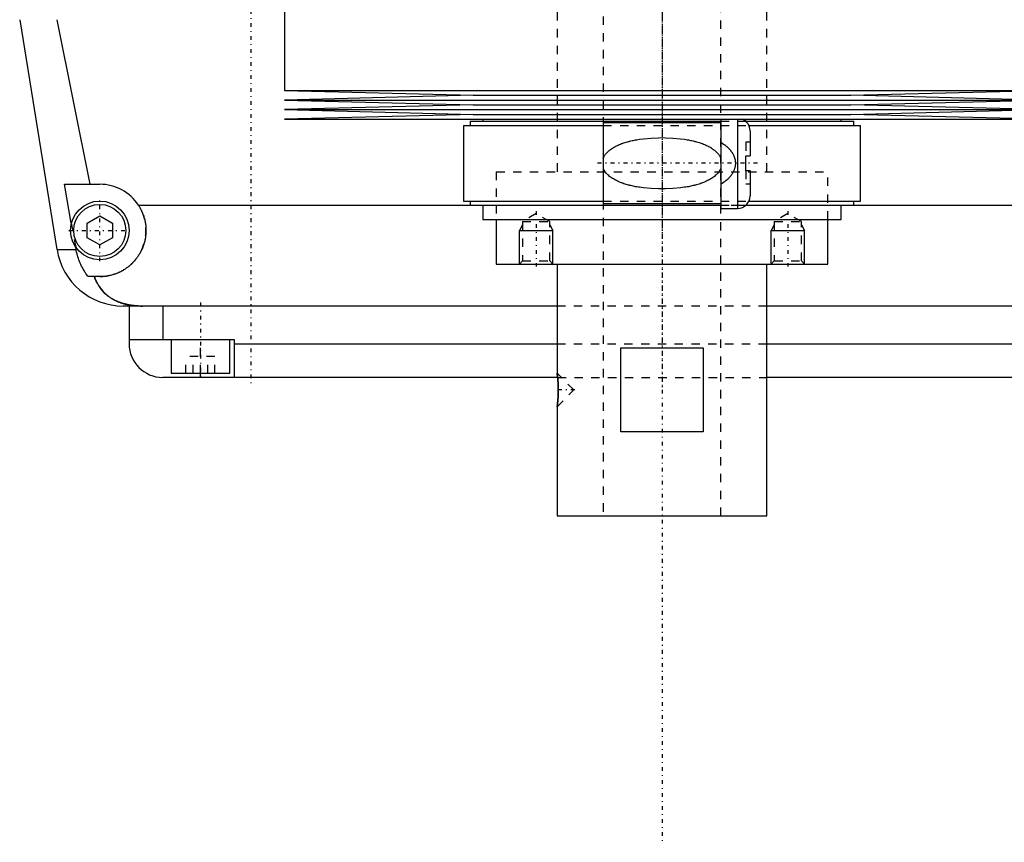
# Model space of a CAD drawing. Extents: x -125 to 125, y -136 to 719.
# Tile 1 of 11: x -77 to 41, y -136 to -38. Entities that reach past the tile are written whole.
import ezdxf

# ---------------------------------------------------------------- set-up
doc = ezdxf.new("R2010")
doc.units = 0
doc.linetypes.add('CENTER', pattern=[1.5, 0.45, -0.5, 0.05, -0.5])
doc.linetypes.add('DASHED', pattern=[2, 1, -1])
for name, color, linetype in [('AM_0', 7, 'CONTINUOUS'), ('AM_10', 7, 'CONTINUOUS'), ('AM_3', 7, 'DASHED'), ('AM_7', 7, 'CENTER')]:
    doc.layers.add(name, color=color, linetype=linetype)

msp = doc.modelspace()

# ---------------------------------------------------------------- linework, layer by layer
at = {"layer": 'AM_0', "color": 7, "linetype": 'CONTINUOUS'}
for p, q in [((-45, -30.25), (-45, -46.83)), ((-76.54, -38.4), (-72.1, -65.78)), ((-72.1, -38.4), (-68.19, -58)), ((-45, -46.83), (-22.5, -47.4)), ((-45, -46.83), (45, -46.83)), ((22.5, -47.4), (45, -46.83)), ((-22.5, -47.4), (-45, -47.97)), ((-45, -47.97), (-22.5, -48.54)), ((-45, -47.97), (45, -47.97)), ((-22.5, -47.4), (22.5, -47.4)), ((45, -47.97), (22.5, -47.4)), ((22.5, -48.54), (45, -47.97)), ((-22.5, -48.54), (-45, -49.11)), ((-45, -49.11), (-22.5, -49.68)), ((-45, -49.11), (45, -49.11)), ((-22.5, -48.54), (22.5, -48.54)), ((45, -49.11), (22.5, -48.54)), ((22.5, -49.68), (45, -49.11)), ((-22.5, -49.68), (-45, -50.25)), ((-45, -50.25), (45, -50.25)), ((-22.5, -49.68), (22.5, -49.68)), ((-21.35, -50.25), (-21.35, -50.5)), ((7, -50.25), (7, -60.88)), ((9, -50.25), (9, -60.88)), ((21.35, -50.5), (21.35, -50.25)), ((45, -50.25), (22.5, -49.68)), ((-23.65, -51), (-23.65, -60)), ((-23.65, -51), (-7, -51)), ((-22.85, -50.5), (-22.85, -51)), ((-22.85, -50.5), (7, -50.5)), ((7, -50.7), (-7, -50.7)), ((-7, -50.7), (-7, -60.3)), ((9.99, -50.5), (22.85, -50.5)), ((10.36, -51), (23.65, -51)), ((10.5, -51.62), (10.5, -54.6)), ((22.85, -51), (22.85, -50.5)), ((23.65, -60), (23.65, -51)), ((10, -56.4), (10, -54.6)), ((10, -54.6), (10.5, -54.6)), ((10.5, -56.4), (10, -56.4)), ((10.5, -56.4), (10.5, -59.38)), ((-71.21, -58), (-67, -58)), ((-70.39, -62.62), (-71.21, -58)), ((-62.39, -60.5), (-9.77, -60.5)), ((-23.65, -60), (-7, -60)), ((-22.85, -60), (-22.85, -60.5)), ((-22.85, -60.5), (7.01, -60.5)), ((-21.35, -60.5), (-21.35, -62.2)), ((-7, -60.3), (7, -60.3)), ((7, -60.88), (9, -60.88)), ((9.99, -60.5), (22.85, -60.5)), ((10.36, -60), (23.65, -60)), ((21.35, -62.2), (21.35, -60.5)), ((22.85, -60.5), (22.85, -60)), ((22.85, -60.5), (62.39, -60.5)), ((-68.5, -62.63), (-67, -61.77)), ((-67, -61.77), (-65.5, -62.63)), ((-68.5, -64.37), (-68.5, -62.63)), ((-65.5, -62.63), (-65.5, -64.37)), ((-21.35, -62.2), (21.35, -62.2)), ((-19.75, -62.2), (-19.75, -67.5)), ((19.75, -67.5), (19.75, -62.2)), ((-67, -65.23), (-68.5, -64.37)), ((-65.5, -64.37), (-67, -65.23)), ((-69.82, -65.78), (-69.87, -65.5)), ((-72.1, -65.78), (-69.82, -65.78)), ((-19.75, -67.5), (19.75, -67.5)), ((-12.5, -67.5), (-12.5, -80.5)), ((12.5, -97.5), (12.5, -67.5)), ((-67, -69), (-68.39, -69)), ((-12.5, -72.5), (-64.2, -72.5)), ((-63.5, -72.5), (-63.5, -77)), ((-59.5, -72.5), (-59.5, -76.5)), ((64.2, -72.5), (12.5, -72.5)), ((-63.5, -76.5), (-51, -76.5)), ((-58.5, -76.5), (-58.5, -80.5)), ((-51.5, -80.5), (-51.5, -76.5)), ((-51, -76.5), (-51, -81)), ((-51, -77), (-12.5, -77)), ((12.5, -77), (51, -77)), ((-4.9, -77.5), (4.9, -77.5)), ((-4.9, -87.5), (-4.9, -77.5)), ((4.9, -77.5), (4.9, -87.5)), ((-58.5, -80.5), (-51.5, -80.5)), ((-55, -81), (-55, -80.5)), ((-12.49, -80.54), (-12.5, -80.5)), ((-12.48, -80.66), (-12.49, -80.59)), ((-12.44, -80.98), (-12.45, -80.86)), ((-12.44, -81), (-59.5, -81)), ((59.5, -81), (12.5, -81)), ((-12.5, -84.5), (-12.49, -84.46)), ((-12.49, -84.42), (-12.47, -84.29)), ((-12.45, -84.14), (-12.44, -84.02)), ((-12.5, -84.5), (-12.5, -97.5)), ((4.9, -87.5), (-4.9, -87.5)), ((-12.5, -97.5), (12.5, -97.5))]:
    msp.add_line(p, q, dxfattribs=at)
for points in [[(-62.39, -60.5, 0), (-62.36, -60.55, 0), (-62.3, -60.65, 0), (-62.24, -60.74, 0), (-62.21, -60.79, 0), (-62.18, -60.84, 0), (-62.13, -60.95, 0), (-62.08, -61.05, 0), (-62.03, -61.15, 0), (-61.98, -61.26, 0), (-61.93, -61.36, 0), (-61.91, -61.41, 0), (-61.89, -61.47, 0), (-61.85, -61.57, 0), (-61.81, -61.68, 0), (-61.77, -61.79, 0), (-61.74, -61.9, 0), (-61.71, -62.01, 0), (-61.69, -62.06, 0), (-61.68, -62.12, 0), (-61.65, -62.23, 0), (-61.62, -62.34, 0), (-61.61, -62.39, 0), (-61.6, -62.45, 0), (-61.58, -62.56, 0), (-61.56, -62.66, 0), (-61.56, -62.72, 0), (-61.55, -62.77, 0), (-61.53, -62.88, 0), (-61.52, -62.99, 0), (-61.51, -63.1, 0), (-61.51, -63.21, 0), (-61.5, -63.31, 0), (-61.5, -63.37, 0), (-61.5, -63.42, 0), (-61.5, -63.52, 0), (-61.5, -63.63, 0), (-61.5, -63.73, 0), (-61.51, -63.84, 0), (-61.52, -63.95, 0), (-61.52, -64, 0), (-61.53, -64.05, 0), (-61.54, -64.16, 0), (-61.55, -64.26, 0), (-61.57, -64.37, 0), (-61.59, -64.47, 0), (-61.61, -64.58, 0), (-61.62, -64.63, 0), (-61.63, -64.69, 0), (-61.65, -64.79, 0), (-61.68, -64.9, 0), (-61.71, -65, 0), (-61.74, -65.1, 0), (-61.77, -65.21, 0), (-61.79, -65.26, 0), (-61.81, -65.31, 0), (-61.84, -65.41, 0), (-61.88, -65.51, 0), (-61.92, -65.61, 0), (-61.96, -65.71, 0), (-62.01, -65.81, 0), (-62.03, -65.86, 0), (-62.05, -65.9, 0), (-62.1, -66, 0), (-62.15, -66.1, 0), (-62.18, -66.14, 0), (-62.2, -66.19, 0), (-62.26, -66.28, 0), (-62.31, -66.37, 0), (-62.34, -66.42, 0), (-62.37, -66.46, 0), (-62.43, -66.55, 0), (-62.49, -66.64, 0), (-62.55, -66.73, 0), (-62.61, -66.81, 0), (-62.67, -66.9, 0), (-62.71, -66.94, 0), (-62.74, -66.98, 0), (-62.81, -67.06, 0), (-62.87, -67.14, 0), (-62.94, -67.21, 0), (-63.01, -67.29, 0), (-63.09, -67.36, 0), (-63.12, -67.4, 0), (-63.16, -67.44, 0), (-63.23, -67.51, 0), (-63.31, -67.58, 0), (-63.38, -67.64, 0), (-63.46, -67.71, 0), (-63.55, -67.78, 0), (-63.59, -67.81, 0), (-63.63, -67.85, 0), (-63.71, -67.91, 0), (-63.8, -67.97, 0), (-63.89, -68.04, 0), (-63.98, -68.1, 0), (-64.07, -68.15, 0), (-64.12, -68.18, 0), (-64.16, -68.21, 0), (-64.26, -68.27, 0), (-64.36, -68.32, 0), (-64.45, -68.37, 0), (-64.55, -68.43, 0), (-64.65, -68.47, 0), (-64.7, -68.5, 0), (-64.76, -68.52, 0), (-64.86, -68.57, 0), (-64.96, -68.61, 0), (-65.02, -68.63, 0), (-65.07, -68.65, 0), (-65.17, -68.69, 0), (-65.28, -68.72, 0), (-65.34, -68.74, 0), (-65.39, -68.76, 0), (-65.5, -68.79, 0), (-65.61, -68.82, 0), (-65.72, -68.85, 0), (-65.83, -68.87, 0), (-65.94, -68.9, 0), (-66, -68.91, 0), (-66.05, -68.92, 0), (-66.16, -68.94, 0), (-66.27, -68.95, 0), (-66.39, -68.97, 0), (-66.5, -68.98, 0), (-66.61, -68.99, 0), (-66.67, -68.99, 0), (-66.72, -68.99, 0), (-66.83, -69, 0), (-66.94, -69, 0), (-67, -69, 0)], [(-68.39, -69, 0), (-68.45, -68.92, 0), (-68.56, -68.77, 0), (-68.67, -68.61, 0), (-68.72, -68.53, 0), (-68.77, -68.45, 0), (-68.88, -68.28, 0), (-68.98, -68.11, 0), (-69.07, -67.93, 0), (-69.17, -67.75, 0), (-69.26, -67.57, 0), (-69.3, -67.47, 0), (-69.34, -67.38, 0), (-69.42, -67.19, 0), (-69.49, -67.01, 0), (-69.55, -66.83, 0), (-69.61, -66.65, 0), (-69.66, -66.46, 0), (-69.69, -66.37, 0), (-69.71, -66.27, 0), (-69.76, -66.08, 0), (-69.8, -65.88, 0), (-69.82, -65.78, 0)], [(-67.64, -69, 0), (-67.57, -69.19, 0), (-67.42, -69.55, 0), (-67.24, -69.89, 0), (-67.14, -70.05, 0), (-67.04, -70.21, 0), (-66.82, -70.51, 0), (-66.59, -70.78, 0), (-66.32, -71.04, 0), (-66.16, -71.19, 0), (-66.11, -71.23, 0), (-66.07, -71.27, 0), (-66.04, -71.29, 0), (-66.02, -71.31, 0), (-65.97, -71.34, 0), (-65.92, -71.38, 0), (-65.87, -71.42, 0), (-65.81, -71.45, 0), (-65.76, -71.49, 0), (-65.73, -71.51, 0), (-65.71, -71.53, 0), (-65.65, -71.56, 0), (-65.6, -71.6, 0), (-65.57, -71.61, 0), (-65.54, -71.63, 0), (-65.49, -71.66, 0), (-65.43, -71.69, 0), (-65.4, -71.71, 0), (-65.38, -71.73, 0), (-65.32, -71.76, 0), (-65.26, -71.79, 0), (-65.2, -71.82, 0), (-65.14, -71.85, 0), (-65.08, -71.88, 0), (-65.05, -71.89, 0), (-65.02, -71.91, 0), (-64.96, -71.93, 0), (-64.9, -71.96, 0), (-64.83, -71.99, 0), (-64.77, -72.01, 0), (-64.71, -72.04, 0), (-64.68, -72.05, 0), (-64.64, -72.06, 0), (-64.58, -72.09, 0), (-64.52, -72.11, 0), (-64.45, -72.13, 0), (-64.39, -72.15, 0), (-64.32, -72.17, 0), (-64.29, -72.18, 0), (-64.25, -72.19, 0), (-64.19, -72.21, 0), (-64.12, -72.23, 0), (-64.05, -72.25, 0), (-63.98, -72.27, 0), (-63.92, -72.28, 0), (-63.88, -72.29, 0), (-63.85, -72.3, 0), (-63.78, -72.31, 0), (-63.71, -72.33, 0), (-63.64, -72.34, 0), (-63.57, -72.36, 0), (-63.5, -72.37, 0), (-63.46, -72.38, 0), (-63.43, -72.38, 0), (-63.36, -72.39, 0), (-63.28, -72.41, 0), (-63.25, -72.41, 0), (-63.21, -72.42, 0), (-63.14, -72.43, 0), (-63.07, -72.43, 0), (-63.03, -72.44, 0), (-62.99, -72.44, 0), (-62.92, -72.45, 0), (-62.85, -72.46, 0), (-62.77, -72.46, 0), (-62.7, -72.47, 0), (-62.63, -72.48, 0), (-62.59, -72.48, 0), (-62.55, -72.48, 0), (-62.48, -72.49, 0), (-62.41, -72.49, 0), (-62.15, -72.5, 0), (-61.92, -72.5, 0)], [(-12.5, -80.5, 0), (-12.5, -80.5, 0), (-12.5, -80.5, 0), (-12.5, -80.51, 0), (-12.5, -80.51, 0), (-12.5, -80.51, 0), (-12.5, -80.52, 0), (-12.5, -80.53, 0), (-12.49, -80.54, 0), (-12.49, -80.55, 0), (-12.49, -80.56, 0), (-12.49, -80.57, 0), (-12.49, -80.58, 0), (-12.49, -80.6, 0), (-12.48, -80.62, 0), (-12.48, -80.64, 0), (-12.48, -80.66, 0), (-12.48, -80.69, 0), (-12.47, -80.7, 0), (-12.47, -80.71, 0), (-12.47, -80.74, 0), (-12.47, -80.77, 0), (-12.46, -80.78, 0), (-12.46, -80.8, 0), (-12.46, -80.83, 0), (-12.45, -80.87, 0), (-12.45, -80.88, 0), (-12.45, -80.9, 0), (-12.45, -80.94, 0), (-12.44, -80.97, 0), (-12.44, -81.01, 0), (-12.43, -81.05, 0), (-12.43, -81.09, 0), (-12.43, -81.11, 0), (-12.43, -81.13, 0), (-12.42, -81.17, 0), (-12.42, -81.21, 0), (-12.41, -81.26, 0), (-12.41, -81.3, 0), (-12.41, -81.35, 0), (-12.41, -81.37, 0), (-12.4, -81.4, 0), (-12.4, -81.44, 0), (-12.4, -81.49, 0), (-12.39, -81.54, 0), (-12.39, -81.6, 0), (-12.39, -81.65, 0), (-12.38, -81.67, 0), (-12.38, -81.7, 0), (-12.38, -81.75, 0), (-12.38, -81.81, 0), (-12.38, -81.86, 0), (-12.37, -81.92, 0), (-12.37, -81.97, 0), (-12.37, -82, 0), (-12.37, -82.03, 0), (-12.37, -82.09, 0), (-12.37, -82.14, 0), (-12.36, -82.2, 0), (-12.36, -82.25, 0), (-12.36, -82.31, 0), (-12.36, -82.34, 0), (-12.36, -82.36, 0), (-12.36, -82.42, 0), (-12.36, -82.47, 0), (-12.36, -82.5, 0), (-12.36, -82.53, 0), (-12.36, -82.58, 0), (-12.36, -82.64, 0), (-12.36, -82.66, 0), (-12.36, -82.69, 0), (-12.36, -82.75, 0), (-12.36, -82.8, 0), (-12.37, -82.86, 0), (-12.37, -82.92, 0), (-12.37, -82.97, 0), (-12.37, -83, 0), (-12.37, -83.03, 0), (-12.37, -83.08, 0), (-12.38, -83.14, 0), (-12.38, -83.19, 0), (-12.38, -83.25, 0), (-12.38, -83.3, 0), (-12.38, -83.33, 0), (-12.39, -83.35, 0), (-12.39, -83.41, 0), (-12.39, -83.46, 0), (-12.4, -83.51, 0), (-12.4, -83.56, 0), (-12.4, -83.61, 0), (-12.41, -83.63, 0), (-12.41, -83.65, 0), (-12.41, -83.7, 0), (-12.41, -83.74, 0), (-12.42, -83.79, 0), (-12.42, -83.83, 0), (-12.43, -83.87, 0), (-12.43, -83.89, 0), (-12.43, -83.91, 0), (-12.43, -83.95, 0), (-12.44, -83.99, 0), (-12.44, -84.03, 0), (-12.45, -84.06, 0), (-12.45, -84.1, 0), (-12.45, -84.12, 0), (-12.45, -84.13, 0), (-12.46, -84.17, 0), (-12.46, -84.2, 0), (-12.46, -84.22, 0), (-12.47, -84.23, 0), (-12.47, -84.26, 0), (-12.47, -84.29, 0), (-12.47, -84.3, 0), (-12.48, -84.31, 0), (-12.48, -84.34, 0), (-12.48, -84.36, 0), (-12.48, -84.38, 0), (-12.49, -84.4, 0), (-12.49, -84.42, 0), (-12.49, -84.43, 0), (-12.49, -84.44, 0), (-12.49, -84.45, 0), (-12.49, -84.46, 0), (-12.5, -84.47, 0), (-12.5, -84.48, 0), (-12.5, -84.49, 0), (-12.5, -84.49, 0), (-12.5, -84.49, 0), (-12.5, -84.5, 0), (-12.5, -84.5, 0), (-12.5, -84.5, 0)]]:
    msp.add_polyline3d(points, dxfattribs=at)
for radius in [3.5, 3.1]:
    msp.add_circle((-67, -63.5), radius, dxfattribs=at)
for centre, radius, start, end in [((9, -51.62), 1.5, 0, 66.4435), ((-67, -63.5), 5.5, 33.0557, 90), ((9, -59.38), 1.5, 270, 0), ((-64.2, -64.5), 8, 189.225, 270), ((-59.5, -77), 4, 180, 270)]:
    msp.add_arc(centre, radius, start, end, dxfattribs=at)
at = {"layer": 'AM_10', "color": 7, "linetype": 'CONTINUOUS'}
for p, q in [((-16.62, -62.84), (-17, -63.5)), ((-13.38, -62.84), (-13, -63.5)), ((13.38, -62.84), (13, -63.5)), ((16.62, -62.84), (17, -63.5)), ((-17, -67.5), (-17, -63.5)), ((-17, -63.5), (-13, -63.5)), ((-13, -67.5), (-13, -63.5)), ((13, -67.5), (13, -63.5)), ((13, -63.5), (17, -63.5)), ((17, -67.5), (17, -63.5))]:
    msp.add_line(p, q, dxfattribs=at)
at = {"layer": 'AM_3', "color": 6, "linetype": 'DASHED'}
for p, q in [((-7, 680), (-7, -97.5)), ((7, -97.5), (7, 680)), ((-12.5, 664.5), (-12.5, -56.5)), ((12.5, -56.5), (12.5, 664.5)), ((-7, -51), (10.36, -51)), ((7, -50.5), (9.99, -50.5)), ((10, -53), (10, -54.6)), ((10.5, -53), (10, -53)), ((-19.75, -56.5), (19.75, -56.5)), ((-19.75, -56.5), (-19.75, -62.2)), ((-19.75, -56.5), (0, -56.5)), ((10, -56.4), (10, -58)), ((19.75, -62.2), (19.75, -56.5)), ((10.5, -58), (10, -58)), ((-9.77, -60.5), (22.85, -60.5)), ((-7, -60), (10.36, -60)), ((7.01, -60.5), (9.99, -60.5)), ((-15, -61.5), (-16.62, -62.44)), ((-13.38, -62.44), (-15, -61.5)), ((15, -61.5), (13.38, -62.44)), ((16.62, -62.44), (15, -61.5)), ((-70.39, -62.62), (-69.87, -65.5)), ((-16.62, -62.44), (-16.62, -67.12)), ((-16.62, -62.44), (-13.38, -62.44)), ((-13.38, -67.12), (-13.38, -62.44)), ((13.38, -62.44), (13.38, -67.12)), ((13.38, -62.44), (16.62, -62.44)), ((16.62, -67.12), (16.62, -62.44)), ((-16.62, -67.12), (-17, -67.5)), ((-16.62, -67.12), (-13.38, -67.12)), ((-13, -67.5), (-13.38, -67.12)), ((13.38, -67.12), (13, -67.5)), ((13.38, -67.12), (16.62, -67.12)), ((17, -67.5), (16.62, -67.12)), ((12.5, -72.5), (-12.5, -72.5)), ((-55, -80.5), (-55, -76.5)), ((-12.5, -77), (12.5, -77)), ((-56.73, -80.5), (-56.73, -78.5)), ((-53.27, -78.5), (-56.73, -78.5)), ((-55.87, -80.5), (-55.87, -78.5)), ((-54.13, -80.5), (-54.13, -78.5)), ((-53.27, -80.5), (-53.27, -78.5)), ((-10.5, -82.5), (-12.5, -80.5)), ((-12.49, -80.59), (-12.49, -80.54)), ((-12.45, -80.86), (-12.48, -80.66)), ((-12.44, -81), (12.5, -81)), ((-12.5, -84.5), (-10.5, -82.5)), ((-12.49, -84.46), (-12.49, -84.42)), ((-12.47, -84.29), (-12.45, -84.14))]:
    msp.add_line(p, q, dxfattribs=at)
for points in [[(-7, -54.88, 0), (-7, -54.87, 0), (-6.99, -54.85, 0), (-6.98, -54.82, 0), (-6.97, -54.81, 0), (-6.96, -54.8, 0), (-6.95, -54.78, 0), (-6.94, -54.76, 0), (-6.93, -54.73, 0), (-6.92, -54.71, 0), (-6.91, -54.69, 0), (-6.9, -54.68, 0), (-6.9, -54.67, 0), (-6.88, -54.65, 0), (-6.87, -54.63, 0), (-6.82, -54.55, 0), (-6.78, -54.49, 0), (-6.74, -54.43, 0), (-6.65, -54.32, 0), (-6.55, -54.22, 0), (-6.45, -54.12, 0), (-6.35, -54.03, 0), (-6.25, -53.94, 0), (-6.19, -53.9, 0), (-6.14, -53.86, 0), (-6.03, -53.78, 0), (-5.91, -53.7, 0), (-5.8, -53.63, 0), (-5.68, -53.56, 0), (-5.56, -53.5, 0), (-5.5, -53.47, 0), (-5.44, -53.44, 0), (-5.32, -53.38, 0), (-5.19, -53.32, 0), (-5.13, -53.29, 0), (-5.06, -53.27, 0), (-4.94, -53.21, 0), (-4.81, -53.16, 0), (-4.74, -53.14, 0), (-4.67, -53.12, 0), (-4.54, -53.07, 0), (-4.41, -53.03, 0), (-4.27, -52.99, 0), (-4.13, -52.95, 0), (-3.99, -52.91, 0), (-3.92, -52.89, 0), (-3.85, -52.87, 0), (-3.71, -52.84, 0), (-3.57, -52.8, 0), (-3.43, -52.77, 0), (-3.28, -52.74, 0), (-3.14, -52.71, 0), (-3.07, -52.7, 0), (-2.99, -52.69, 0), (-2.85, -52.66, 0), (-2.7, -52.64, 0), (-2.19, -52.57, 0), (-1.3, -52.49, 0), (-0.43, -52.45, 0), (0, -52.44, 0), (0.43, -52.45, 0), (1.3, -52.49, 0), (2.19, -52.57, 0), (2.7, -52.64, 0), (2.85, -52.66, 0), (2.99, -52.69, 0), (3.07, -52.7, 0), (3.14, -52.71, 0), (3.28, -52.74, 0), (3.43, -52.77, 0), (3.57, -52.8, 0), (3.71, -52.84, 0), (3.85, -52.87, 0), (3.92, -52.89, 0), (3.99, -52.91, 0), (4.13, -52.95, 0), (4.27, -52.99, 0), (4.41, -53.03, 0), (4.54, -53.07, 0), (4.67, -53.12, 0), (4.74, -53.14, 0), (4.81, -53.16, 0), (4.94, -53.21, 0), (5.06, -53.27, 0), (5.13, -53.29, 0), (5.19, -53.32, 0), (5.32, -53.38, 0), (5.44, -53.44, 0), (5.5, -53.47, 0), (5.56, -53.5, 0), (5.68, -53.56, 0), (5.8, -53.63, 0), (5.91, -53.7, 0), (6.03, -53.78, 0), (6.14, -53.86, 0), (6.19, -53.9, 0), (6.25, -53.94, 0), (6.35, -54.03, 0), (6.45, -54.12, 0), (6.55, -54.22, 0), (6.65, -54.32, 0), (6.74, -54.43, 0), (6.78, -54.49, 0), (6.82, -54.55, 0), (6.87, -54.63, 0), (6.88, -54.65, 0), (6.9, -54.67, 0), (6.9, -54.68, 0), (6.91, -54.69, 0), (6.92, -54.71, 0), (6.93, -54.73, 0), (6.94, -54.76, 0), (6.95, -54.78, 0), (6.96, -54.8, 0), (6.97, -54.81, 0), (6.98, -54.82, 0), (6.99, -54.85, 0), (7, -54.87, 0), (7, -54.88, 0)], [(7, -53, 0), (7.15, -53.1, 0), (7.33, -53.21, 0), (7.38, -53.25, 0), (7.42, -53.28, 0), (7.45, -53.3, 0), (7.47, -53.32, 0), (7.52, -53.35, 0), (7.57, -53.39, 0), (7.61, -53.43, 0), (7.66, -53.46, 0), (7.7, -53.5, 0), (7.72, -53.52, 0), (7.75, -53.54, 0), (7.79, -53.58, 0), (7.83, -53.62, 0), (7.85, -53.64, 0), (7.88, -53.66, 0), (7.92, -53.7, 0), (7.96, -53.74, 0), (7.98, -53.76, 0), (8, -53.78, 0), (8.04, -53.82, 0), (8.07, -53.87, 0), (8.11, -53.91, 0), (8.15, -53.95, 0), (8.18, -54, 0), (8.2, -54.02, 0), (8.22, -54.04, 0), (8.25, -54.09, 0), (8.28, -54.13, 0), (8.32, -54.18, 0), (8.35, -54.23, 0), (8.38, -54.28, 0), (8.39, -54.3, 0), (8.41, -54.33, 0), (8.44, -54.38, 0), (8.47, -54.43, 0), (8.5, -54.49, 0), (8.52, -54.54, 0), (8.55, -54.6, 0), (8.56, -54.62, 0), (8.57, -54.65, 0), (8.59, -54.71, 0), (8.61, -54.77, 0), (8.63, -54.82, 0), (8.65, -54.88, 0), (8.67, -54.94, 0), (8.68, -54.97, 0), (8.68, -55, 0), (8.7, -55.06, 0), (8.71, -55.12, 0), (8.72, -55.18, 0), (8.73, -55.24, 0), (8.73, -55.3, 0), (8.73, -55.33, 0), (8.74, -55.35, 0), (8.74, -55.41, 0), (8.74, -55.47, 0), (8.74, -55.5, 0), (8.74, -55.53, 0), (8.74, -55.59, 0), (8.74, -55.65, 0), (8.73, -55.67, 0), (8.73, -55.7, 0), (8.73, -55.76, 0), (8.72, -55.82, 0), (8.71, -55.88, 0), (8.7, -55.94, 0), (8.68, -56, 0), (8.68, -56.03, 0), (8.67, -56.06, 0), (8.65, -56.12, 0), (8.63, -56.18, 0), (8.61, -56.23, 0), (8.59, -56.29, 0), (8.57, -56.35, 0), (8.56, -56.38, 0), (8.55, -56.4, 0), (8.52, -56.46, 0), (8.5, -56.51, 0), (8.47, -56.57, 0), (8.44, -56.62, 0), (8.41, -56.67, 0), (8.39, -56.7, 0), (8.38, -56.72, 0), (8.35, -56.77, 0), (8.32, -56.82, 0), (8.28, -56.87, 0), (8.25, -56.91, 0), (8.22, -56.96, 0), (8.2, -56.98, 0), (8.18, -57, 0), (8.15, -57.05, 0), (8.11, -57.09, 0), (8.07, -57.13, 0), (8.04, -57.18, 0), (8, -57.22, 0), (7.98, -57.24, 0), (7.96, -57.26, 0), (7.92, -57.3, 0), (7.88, -57.34, 0), (7.85, -57.36, 0), (7.83, -57.38, 0), (7.79, -57.42, 0), (7.75, -57.46, 0), (7.72, -57.48, 0), (7.7, -57.5, 0), (7.66, -57.54, 0), (7.61, -57.57, 0), (7.57, -57.61, 0), (7.52, -57.65, 0), (7.47, -57.68, 0), (7.45, -57.7, 0), (7.42, -57.72, 0), (7.38, -57.75, 0), (7.33, -57.79, 0), (7.15, -57.9, 0), (7, -58, 0)], [(7, -56.12, 0), (7, -56.13, 0), (6.99, -56.15, 0), (6.98, -56.18, 0), (6.97, -56.19, 0), (6.96, -56.2, 0), (6.95, -56.22, 0), (6.94, -56.24, 0), (6.93, -56.27, 0), (6.92, -56.29, 0), (6.91, -56.31, 0), (6.9, -56.32, 0), (6.9, -56.33, 0), (6.88, -56.35, 0), (6.87, -56.37, 0), (6.82, -56.45, 0), (6.78, -56.51, 0), (6.74, -56.57, 0), (6.65, -56.68, 0), (6.55, -56.78, 0), (6.45, -56.88, 0), (6.35, -56.97, 0), (6.25, -57.06, 0), (6.19, -57.1, 0), (6.14, -57.14, 0), (6.03, -57.22, 0), (5.91, -57.3, 0), (5.8, -57.37, 0), (5.68, -57.44, 0), (5.56, -57.5, 0), (5.5, -57.53, 0), (5.44, -57.56, 0), (5.32, -57.62, 0), (5.19, -57.68, 0), (5.13, -57.71, 0), (5.06, -57.73, 0), (4.94, -57.79, 0), (4.81, -57.84, 0), (4.74, -57.86, 0), (4.67, -57.88, 0), (4.54, -57.93, 0), (4.41, -57.97, 0), (4.27, -58.01, 0), (4.13, -58.05, 0), (3.99, -58.09, 0), (3.92, -58.11, 0), (3.85, -58.13, 0), (3.71, -58.16, 0), (3.57, -58.2, 0), (3.43, -58.23, 0), (3.28, -58.26, 0), (3.14, -58.29, 0), (3.07, -58.3, 0), (2.99, -58.31, 0), (2.85, -58.34, 0), (2.7, -58.36, 0), (2.19, -58.43, 0), (1.3, -58.51, 0), (0.43, -58.55, 0), (0, -58.56, 0), (-0.43, -58.55, 0), (-1.3, -58.51, 0), (-2.19, -58.43, 0), (-2.7, -58.36, 0), (-2.85, -58.34, 0), (-2.99, -58.31, 0), (-3.07, -58.3, 0), (-3.14, -58.29, 0), (-3.28, -58.26, 0), (-3.43, -58.23, 0), (-3.57, -58.2, 0), (-3.71, -58.16, 0), (-3.85, -58.13, 0), (-3.92, -58.11, 0), (-3.99, -58.09, 0), (-4.13, -58.05, 0), (-4.27, -58.01, 0), (-4.41, -57.97, 0), (-4.54, -57.93, 0), (-4.67, -57.88, 0), (-4.74, -57.86, 0), (-4.81, -57.84, 0), (-4.94, -57.79, 0), (-5.06, -57.73, 0), (-5.13, -57.71, 0), (-5.19, -57.68, 0), (-5.32, -57.62, 0), (-5.44, -57.56, 0), (-5.5, -57.53, 0), (-5.56, -57.5, 0), (-5.68, -57.44, 0), (-5.8, -57.37, 0), (-5.91, -57.3, 0), (-6.03, -57.22, 0), (-6.14, -57.14, 0), (-6.19, -57.1, 0), (-6.25, -57.06, 0), (-6.35, -56.97, 0), (-6.45, -56.88, 0), (-6.55, -56.78, 0), (-6.65, -56.68, 0), (-6.74, -56.57, 0), (-6.78, -56.51, 0), (-6.82, -56.45, 0), (-6.87, -56.37, 0), (-6.88, -56.35, 0), (-6.9, -56.33, 0), (-6.9, -56.32, 0), (-6.91, -56.31, 0), (-6.92, -56.29, 0), (-6.93, -56.27, 0), (-6.94, -56.24, 0), (-6.95, -56.22, 0), (-6.96, -56.2, 0), (-6.97, -56.19, 0), (-6.98, -56.18, 0), (-6.99, -56.15, 0), (-7, -56.13, 0), (-7, -56.12, 0)], [(-61.92, -72.5, 0), (-62.15, -72.5, 0), (-62.41, -72.49, 0), (-62.48, -72.49, 0), (-62.55, -72.48, 0), (-62.59, -72.48, 0), (-62.63, -72.48, 0), (-62.7, -72.47, 0), (-62.77, -72.46, 0), (-62.85, -72.46, 0), (-62.92, -72.45, 0), (-62.99, -72.44, 0), (-63.03, -72.44, 0), (-63.07, -72.43, 0), (-63.14, -72.43, 0), (-63.21, -72.42, 0), (-63.25, -72.41, 0), (-63.28, -72.41, 0), (-63.36, -72.39, 0), (-63.43, -72.38, 0), (-63.46, -72.38, 0), (-63.5, -72.37, 0), (-63.57, -72.36, 0), (-63.64, -72.34, 0), (-63.71, -72.33, 0), (-63.78, -72.31, 0), (-63.86, -72.3, 0), (-63.89, -72.29, 0), (-63.93, -72.28, 0), (-63.99, -72.26, 0), (-64.06, -72.25, 0), (-64.13, -72.23, 0), (-64.2, -72.21, 0), (-64.27, -72.19, 0), (-64.3, -72.18, 0), (-64.33, -72.17, 0), (-64.4, -72.15, 0), (-64.47, -72.13, 0), (-64.53, -72.1, 0), (-64.6, -72.08, 0), (-64.66, -72.06, 0), (-64.69, -72.04, 0), (-64.72, -72.03, 0), (-64.79, -72.01, 0), (-64.85, -71.98, 0), (-64.91, -71.95, 0), (-64.97, -71.93, 0), (-65.03, -71.9, 0), (-65.06, -71.89, 0), (-65.09, -71.87, 0), (-65.15, -71.84, 0), (-65.21, -71.81, 0), (-65.27, -71.78, 0), (-65.33, -71.75, 0), (-65.39, -71.72, 0), (-65.42, -71.7, 0), (-65.45, -71.69, 0), (-65.5, -71.65, 0), (-65.56, -71.62, 0), (-65.59, -71.6, 0), (-65.61, -71.59, 0), (-65.67, -71.55, 0), (-65.72, -71.52, 0), (-65.75, -71.5, 0), (-65.78, -71.48, 0), (-65.83, -71.44, 0), (-65.88, -71.41, 0), (-65.93, -71.37, 0), (-65.98, -71.33, 0), (-66.03, -71.29, 0), (-66.06, -71.27, 0), (-66.08, -71.25, 0), (-66.13, -71.21, 0), (-66.18, -71.17, 0), (-66.34, -71.03, 0), (-66.6, -70.77, 0), (-66.84, -70.49, 0), (-67.05, -70.19, 0), (-67.15, -70.03, 0), (-67.25, -69.87, 0), (-67.42, -69.54, 0), (-67.57, -69.18, 0), (-67.64, -69, 0)], [(-12.44, -84.02, 0), (-12.44, -84.01, 0), (-12.44, -83.99, 0), (-12.44, -83.97, 0), (-12.44, -83.96, 0), (-12.43, -83.95, 0), (-12.43, -83.93, 0), (-12.43, -83.9, 0), (-12.43, -83.88, 0), (-12.43, -83.86, 0), (-12.42, -83.83, 0), (-12.42, -83.82, 0), (-12.42, -83.81, 0), (-12.42, -83.79, 0), (-12.42, -83.76, 0), (-12.41, -83.74, 0), (-12.41, -83.71, 0), (-12.41, -83.69, 0), (-12.41, -83.67, 0), (-12.41, -83.66, 0), (-12.41, -83.63, 0), (-12.4, -83.61, 0), (-12.4, -83.59, 0), (-12.4, -83.58, 0), (-12.4, -83.55, 0), (-12.4, -83.52, 0), (-12.4, -83.51, 0), (-12.4, -83.5, 0), (-12.39, -83.47, 0), (-12.39, -83.44, 0), (-12.39, -83.41, 0), (-12.39, -83.38, 0), (-12.39, -83.35, 0), (-12.39, -83.34, 0), (-12.38, -83.32, 0), (-12.38, -83.29, 0), (-12.38, -83.26, 0), (-12.38, -83.23, 0), (-12.38, -83.2, 0), (-12.38, -83.17, 0), (-12.38, -83.15, 0), (-12.38, -83.14, 0), (-12.37, -83.11, 0), (-12.37, -83.08, 0), (-12.37, -83.05, 0), (-12.37, -83.01, 0), (-12.37, -82.98, 0), (-12.37, -82.97, 0), (-12.37, -82.95, 0), (-12.37, -82.92, 0), (-12.37, -82.89, 0), (-12.37, -82.86, 0), (-12.36, -82.83, 0), (-12.36, -82.79, 0), (-12.36, -82.78, 0), (-12.36, -82.76, 0), (-12.36, -82.73, 0), (-12.36, -82.7, 0), (-12.36, -82.67, 0), (-12.36, -82.64, 0), (-12.36, -82.61, 0), (-12.36, -82.59, 0), (-12.36, -82.58, 0), (-12.36, -82.55, 0), (-12.36, -82.52, 0), (-12.36, -82.5, 0), (-12.36, -82.49, 0), (-12.36, -82.45, 0), (-12.36, -82.42, 0), (-12.36, -82.41, 0), (-12.36, -82.39, 0), (-12.36, -82.36, 0), (-12.36, -82.33, 0), (-12.36, -82.3, 0), (-12.36, -82.27, 0), (-12.36, -82.24, 0), (-12.36, -82.22, 0), (-12.36, -82.21, 0), (-12.36, -82.17, 0), (-12.37, -82.14, 0), (-12.37, -82.11, 0), (-12.37, -82.08, 0), (-12.37, -82.05, 0), (-12.37, -82.03, 0), (-12.37, -82.02, 0), (-12.37, -81.99, 0), (-12.37, -81.95, 0), (-12.37, -81.92, 0), (-12.37, -81.89, 0), (-12.38, -81.86, 0), (-12.38, -81.85, 0), (-12.38, -81.83, 0), (-12.38, -81.8, 0), (-12.38, -81.77, 0), (-12.38, -81.74, 0), (-12.38, -81.71, 0), (-12.38, -81.68, 0), (-12.39, -81.66, 0), (-12.39, -81.65, 0), (-12.39, -81.62, 0), (-12.39, -81.59, 0), (-12.39, -81.56, 0), (-12.39, -81.53, 0), (-12.4, -81.5, 0), (-12.4, -81.49, 0), (-12.4, -81.48, 0), (-12.4, -81.45, 0), (-12.4, -81.42, 0), (-12.4, -81.41, 0), (-12.4, -81.39, 0), (-12.41, -81.37, 0), (-12.41, -81.34, 0), (-12.41, -81.33, 0), (-12.41, -81.31, 0), (-12.41, -81.29, 0), (-12.41, -81.26, 0), (-12.42, -81.24, 0), (-12.42, -81.21, 0), (-12.42, -81.19, 0), (-12.42, -81.18, 0), (-12.42, -81.17, 0), (-12.43, -81.14, 0), (-12.43, -81.12, 0), (-12.43, -81.1, 0), (-12.43, -81.08, 0), (-12.43, -81.05, 0), (-12.44, -81.04, 0), (-12.44, -81.03, 0), (-12.44, -81.01, 0), (-12.44, -80.99, 0), (-12.44, -80.98, 0)]]:
    msp.add_polyline3d(points, dxfattribs=at)
msp.add_arc((-67, -63.5), 5.5, 270, 33.0557, dxfattribs=at)
at = {"layer": 'AM_7', "color": 4, "linetype": 'CENTER'}
for p, q in [((0, 718.88), (0, -136.38)), ((0, 247.5), (0, -82.5)), ((-49, 17), (-49, -82)), ((0, -28.65), (0, -63.8)), ((11.37, -55.5), (-7.88, -55.5)), ((-67, -67.17), (-67, -59.83)), ((-15, -61.2), (-15, -67.8)), ((15, -61.2), (15, -67.8)), ((-70.67, -63.5), (-63.32, -63.5)), ((-55, -72.1), (-55, -80.9)), ((-10.4, -82.5), (-12.6, -82.5))]:
    msp.add_line(p, q, dxfattribs=at)

doc.saveas('drawing.dxf')
